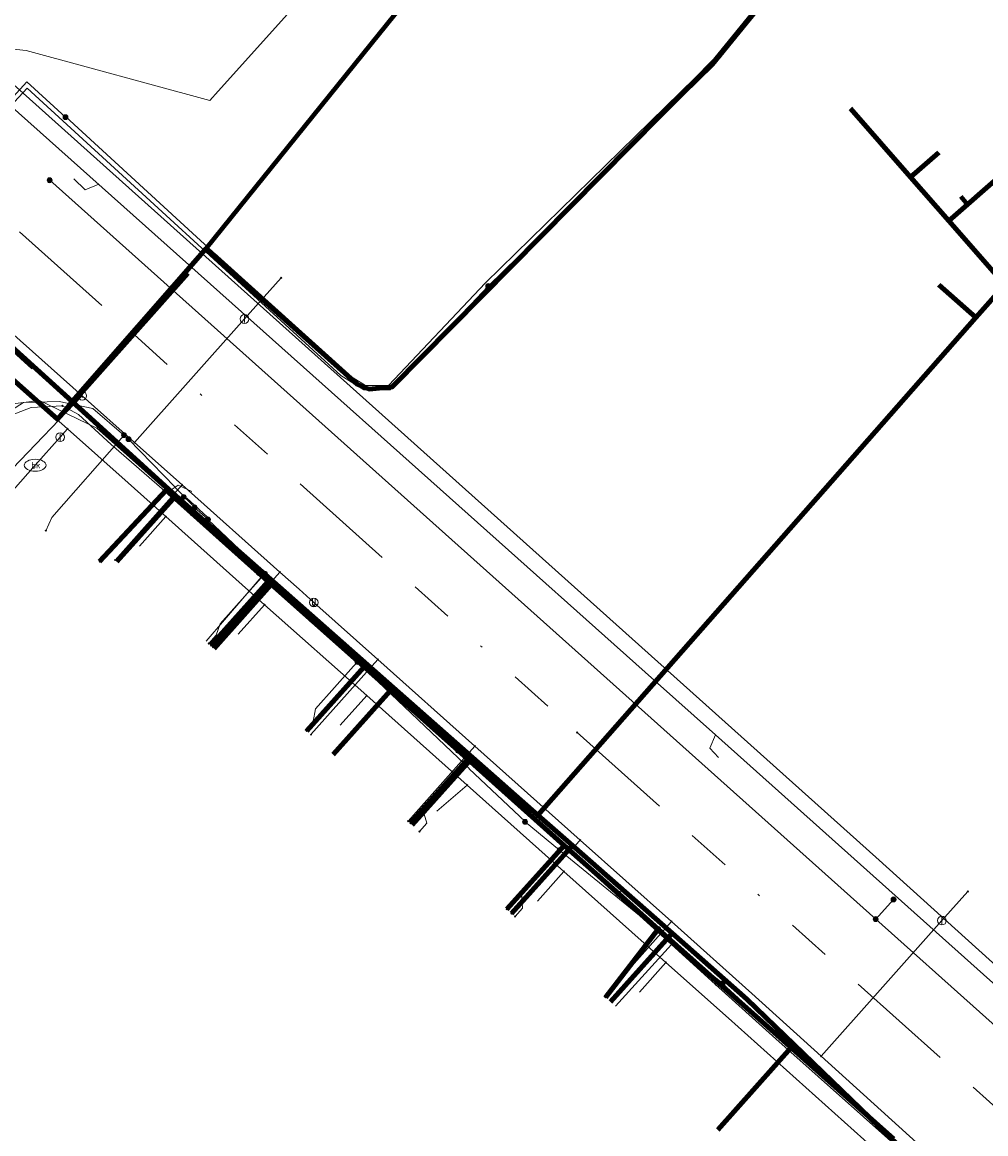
# Model space of a CAD drawing. Header units: metres. Extents: x 98902 to 136161, y 449037 to 499677.
# Tile 169 of 200: x 113249 to 113293, y 483532 to 483582. Entities that reach past the tile are written whole.
import ezdxf
from ezdxf.enums import TextEntityAlignment as Align
from ezdxf.lldxf.tags import DXFTag

# ---------------------------------------------------------------- set-up
doc = ezdxf.new("R2010")
doc.units = ezdxf.units.M
doc.linetypes.add('RI-OVERIG', pattern=[17, 5, -2, 2, -2, 0, -2, 2, -2])
for name, color, linetype, lineweight in [('B-WE-KL-DATA-G', 90, 'KL-DATA-N', 18), ('B-WE-KL-DATA_DUCT-G', 90, 'Continuous', 100), ('B-WE-KL-DATA_HULPSTUK-S', 90, 'Continuous', 25), ('B-WE-KL-DATA_KABELBED-G', 90, 'Continuous', 100), ('B-WE-KL-DATA_MANTELBUIS-G', 90, 'Continuous', 100), ('B-WE-KL-ET_LS-G', 190, 'KL-LS-N', 18), ('B-WE-KL-ET_LS_HULPSTUK-S', 190, 'Continuous', 25), ('B-WE-KL-GAS_HD-G', 30, 'KL-GAS-HD-N', 18), ('B-WE-KL-GAS_LD-G', 50, 'KL-GAS-LD-N', 18), ('B-WE-KL-GAS_LD_HULPSTUK-S', 50, 'Continuous', 25), ('B-WE-KL-WATER-G', 170, 'KL-WATER-N', 18), ('B-WE-KL-WATER-S', 170, 'Continuous', 25), ('B-WE-KL-WATER_HULPSTUK-S', 170, 'Continuous', 25), ('B-WE-RI-VRIJVERVAL-G', 210, 'RI-OVERIG', 18), ('B-WE-RI-VRIJVERVAL_HULPSTUK-S', 210, 'Continuous', 25)]:
    doc.layers.add(name, color=color, linetype=linetype, lineweight=lineweight)
doc.styles.add('NLCS-ISO', font='NLCS-ISO.ttf')
doc.styles.get("Standard").update_dxf_attribs({"font": 'arial.ttf'})
tags = doc.linetypes.add('KL-DATA-N', pattern='A,4,-1,[101,NLCS.SHX,S=0.5,R=0,X=0,Y=0],-1,4,-1,["D",Standard,S=1,R=0,X=-0.25,Y=-0.5],-1.5', length=12.5).pattern_tags.tags
tags[18] = DXFTag(74, 10)
tags = doc.linetypes.add('KL-GAS-HD-N', pattern='A,4,-1,[69,NLCS.SHX,S=0.5,R=0,X=0,Y=0],-1,4,-1,["H",Standard,S=1,R=0,X=0,Y=-0.5],-2', length=13).pattern_tags.tags
tags[18] = DXFTag(74, 10)
tags = doc.linetypes.add('KL-GAS-LD-N', pattern='A,4,-1,[69,NLCS.SHX,S=0.5,R=0,X=0,Y=0],-1,4,-1,["L",Standard,S=1,R=0,X=0.25,Y=-0.5],-2', length=13).pattern_tags.tags
tags[18] = DXFTag(74, 10)
tags = doc.linetypes.add('KL-LS-N', pattern='A,4,-1,[103,NLCS.SHX,S=0.75,R=0,X=0,Y=0],-1,4,-1,["L",Standard,S=1,R=0,X=0,Y=-0.5],-2', length=13).pattern_tags.tags
tags[18] = DXFTag(74, 10)
doc.linetypes.add('KL-WATER-N', pattern='A,7,-0.5,[168,NLCS.SHX,S=0.75,R=0,X=0.75,Y=0],-2', length=9.5)

# ---------------------------------------------------------------- blocks, each defined once
blk = doc.blocks.new('SKL-WTB_HULP_OVERIG-SO')
at = {"color": 0, "linetype": 'ByBlock', "lineweight": 18}
for points in [[(-0.14, 0.14), (0.14, -0.14)], [(0.14, 0.14), (-0.14, -0.14)]]:
    blk.add_lwpolyline(points, dxfattribs=at)
at = {"color": 0, "linetype": 'ByBlock', "lineweight": 18, "style": 'NLCS-ISO', "flags": 1}
for tag, p in [('TYPE', (1.5, 0)), ('OMSCHRIJVING', (1.5, -3)), ('LABEL', (1.5, -1.5))]:
    blk.add_attdef(tag, p, '', height=1, dxfattribs=at)
blk = doc.blocks.new('SKL-WATER_BRANDKRAAN_BRANDPUT-SO')
at = {"color": 0, "linetype": 'ByBlock', "lineweight": 18}
blk.add_ellipse((0, 0), major_axis=(2.5, 0), ratio=0.54, dxfattribs=at)
at = {"color": 0, "linetype": 'ByBlock', "lineweight": 18, "style": 'NLCS-ISO'}
blk.add_text('bk', height=1.5, dxfattribs=at).set_placement((0.16, 0), align=Align.MIDDLE_CENTER)
blk = doc.blocks.new('SKL-WTB_HULP_AFSLUITER-SO')
at = {"color": 0, "linetype": 'ByBlock', "lineweight": 18}
blk.add_lwpolyline([(0, 0.8), (0, -0.8)], dxfattribs=at)
blk.add_circle((0, 0), 1, dxfattribs=at)
at = {"color": 0, "linetype": 'ByBlock', "lineweight": 18, "style": 'NLCS-ISO', "flags": 1}
for tag, p in [('TYPE', (1.5, 0)), ('OMSCHRIJVING', (1.5, -3)), ('LABEL', (1.5, -1.5))]:
    blk.add_attdef(tag, p, '', height=1, dxfattribs=at)
blk = doc.blocks.new('SKL-WTB_HULP_SIFON-SO')
at = {"linetype": 'ByBlock', "lineweight": 18}
h = blk.add_hatch(color=0, dxfattribs=at)
h.dxf.hatch_style = 1
h.paths.add_polyline_path([(0.13, -0.53), (-0.13, -0.53), (-0.13, -0.8), (0.13, -0.8)])
at = {"color": 0, "linetype": 'ByBlock', "lineweight": 18}
blk.add_lwpolyline([(0.33, 0.8), (0.33, -0.53), (-0.33, -0.53), (-0.33, 0.8)], dxfattribs=at)
blk.add_lwpolyline([(0.13, -0.8), (-0.13, -0.8), (-0.13, -0.53), (0.13, -0.53)], close=True, dxfattribs=at)
blk.add_circle((0, 0), 1, dxfattribs=at)
at = {"color": 0, "linetype": 'ByBlock', "lineweight": 18, "style": 'NLCS-ISO', "flags": 1}
for tag, p in [('TYPE', (1.5, 0)), ('OMSCHRIJVING', (1.5, -3)), ('LABEL', (1.5, -1.5))]:
    blk.add_attdef(tag, p, '', height=1, dxfattribs=at)
blk = doc.blocks.new('SKL-WTB_HULP_T STUK-SO')
at = {"color": 0, "linetype": 'ByBlock', "lineweight": 18}
blk.add_circle((0, 0), 1, dxfattribs=at)
at = {"color": 0, "linetype": 'ByBlock', "lineweight": -2, "style": 'NLCS-ISO'}
blk.add_text('T', height=1, dxfattribs=at).set_placement((0, 0), align=Align.MIDDLE_CENTER)
at = {"color": 0, "linetype": 'ByBlock', "lineweight": 18, "style": 'NLCS-ISO', "flags": 1}
for tag, p in [('TYPE', (1.5, 0)), ('OMSCHRIJVING', (1.5, -3)), ('LABEL', (1.5, -1.5))]:
    blk.add_attdef(tag, p, '', height=1, dxfattribs=at)
blk = doc.blocks.new('SKL-WTB_HULP_MOF-SO')
at = {"linetype": 'ByBlock', "lineweight": 18}
h = blk.add_hatch(color=0, dxfattribs=at)
h.dxf.hatch_style = 1
h.paths.add_polyline_path([(-0.5625, 0, 1), (0.5625, 0, 1)])
at = {"color": 0, "linetype": 'ByBlock', "lineweight": 18}
blk.add_circle((0, 0), 0.5625, dxfattribs=at)
at = {"color": 0, "linetype": 'ByBlock', "lineweight": 18, "style": 'NLCS-ISO', "flags": 1}
for tag, p in [('TYPE', (1.5, 0)), ('OMSCHRIJVING', (1.5, -3)), ('LABEL', (1.5, -1.5))]:
    blk.add_attdef(tag, p, '', height=1, dxfattribs=at)
blk = doc.blocks.new('SRI-HULP_OVERIG-SO')
at = {"color": 0, "linetype": 'ByBlock', "lineweight": 18}
for points in [[(-0.14, 0.14), (0.14, -0.14)], [(0.14, 0.14), (-0.14, -0.14)]]:
    blk.add_lwpolyline(points, dxfattribs=at)
at = {"color": 0, "linetype": 'ByBlock', "lineweight": 18, "style": 'NLCS-ISO', "flags": 1}
for tag, p in [('TYPE', (1.5, 0)), ('OMSCHRIJVING', (1.5, -3)), ('LABEL', (1.5, -1.5))]:
    blk.add_attdef(tag, p, '', height=1, dxfattribs=at)

msp = doc.modelspace()

# ---------------------------------------------------------------- linework, layer by layer
at = {"layer": 'B-WE-KL-DATA-G', "flags": 128}
for points in [[(113239.245, 483575.7), (113239.377, 483575.848), (113243.414, 483572.191), (113251.678, 483564.703), (113257.751, 483571.637), (113278.304, 483597.108), (113273.383, 483601.079), (113270.557, 483603.359), (113269.624, 483603.973), (113268.964, 483603.944), (113267.23, 483603.868), (113267.255, 483603.302), (113267.795, 483603.33)], [(113267.795, 483603.33), (113267.255, 483603.302), (113267.23, 483603.868), (113268.964, 483603.944), (113269.624, 483603.973), (113270.557, 483603.359), (113273.383, 483601.079), (113278.304, 483597.108), (113257.751, 483571.637), (113251.678, 483564.703), (113256.382, 483560.433), (113260.819, 483556.525), (113266.246, 483551.745), (113269.849, 483548.57), (113272.817, 483545.955), (113292.689, 483568.512), (113294, 483570), (113297.462, 483567.692), (113300, 483566), (113302.4, 483564.8), (113300, 483560), (113301, 483558)], [(113267.795, 483603.33), (113267.255, 483603.302), (113267.23, 483603.868), (113268.964, 483603.944), (113269.624, 483603.973), (113270.557, 483603.359), (113273.383, 483601.079), (113278.304, 483597.108), (113257.751, 483571.637), (113251.678, 483564.703), (113256.382, 483560.433), (113260.819, 483556.525), (113266.246, 483551.745), (113269.849, 483548.57), (113272.817, 483545.955), (113292.689, 483568.512), (113294, 483570), (113297.462, 483567.692), (113300, 483566), (113302.4, 483564.8), (113300, 483560)], [(113267.795, 483603.33), (113267.255, 483603.302), (113267.23, 483603.868), (113268.964, 483603.944), (113269.624, 483603.973), (113270.557, 483603.359), (113273.383, 483601.079), (113278.304, 483597.108), (113257.751, 483571.637), (113251.678, 483564.703), (113256.382, 483560.433), (113260.819, 483556.525), (113266.246, 483551.745), (113269.849, 483548.57), (113272.817, 483545.955), (113292.689, 483568.512), (113294, 483570), (113297.462, 483567.692), (113300, 483566), (113302.4, 483564.8), (113300, 483560), (113301, 483558), (113306, 483557)], [(113267.795, 483603.33), (113267.255, 483603.302), (113267.23, 483603.868), (113268.964, 483603.944), (113269.624, 483603.973), (113270.557, 483603.359), (113273.383, 483601.079), (113278.304, 483597.108), (113257.751, 483571.637), (113251.678, 483564.703), (113256.382, 483560.433), (113260.819, 483556.525), (113266.246, 483551.745), (113269.849, 483548.57), (113272.817, 483545.955), (113292.689, 483568.512), (113294, 483570), (113297.462, 483567.692), (113300, 483566), (113302.4, 483564.8), (113300, 483560), (113301, 483558), (113306, 483557), (113308.382, 483553.029), (113308.647, 483552.588), (113309, 483552)], [(113267.795, 483603.33), (113267.255, 483603.302), (113267.23, 483603.868), (113268.964, 483603.944), (113269.624, 483603.973), (113270.557, 483603.359), (113273.383, 483601.079), (113278.304, 483597.108), (113257.751, 483571.637), (113251.678, 483564.703), (113256.382, 483560.433), (113260.819, 483556.525), (113266.246, 483551.745), (113269.849, 483548.57), (113272.817, 483545.955), (113292.689, 483568.512), (113291, 483570)], [(113267.795, 483603.33), (113267.255, 483603.302), (113267.23, 483603.868), (113268.964, 483603.944), (113269.624, 483603.973), (113270.557, 483603.359), (113273.383, 483601.079), (113278.304, 483597.108), (113257.751, 483571.637), (113251.678, 483564.703), (113256.382, 483560.433), (113260.819, 483556.525), (113266.246, 483551.745), (113269.849, 483548.57), (113272.817, 483545.955), (113292.689, 483568.512), (113294, 483570), (113291.46, 483572.903), (113292.31, 483573.646), (113292, 483574)], [(113267.795, 483603.33), (113267.255, 483603.302), (113267.23, 483603.868), (113268.964, 483603.944), (113269.624, 483603.973), (113270.557, 483603.359), (113273.383, 483601.079), (113278.304, 483597.108), (113257.751, 483571.637), (113251.678, 483564.703), (113256.382, 483560.433), (113260.819, 483556.525), (113266.246, 483551.745), (113269.849, 483548.57), (113272.817, 483545.955), (113292.689, 483568.512), (113294, 483570), (113297.462, 483567.692), (113300, 483566), (113302.4, 483564.8), (113304, 483564)], [(113267.795, 483603.33), (113267.255, 483603.302), (113267.23, 483603.868), (113268.964, 483603.944), (113269.624, 483603.973), (113270.557, 483603.359), (113273.383, 483601.079), (113278.304, 483597.108), (113257.751, 483571.637), (113251.678, 483564.703), (113256.382, 483560.433), (113260.819, 483556.525), (113266.246, 483551.745), (113269.849, 483548.57), (113272.817, 483545.955), (113292.689, 483568.512), (113294, 483570), (113297.462, 483567.692), (113300, 483566), (113302.4, 483564.8), (113300, 483560), (113301, 483558), (113306, 483557), (113308.382, 483553.029), (113308.647, 483552.588), (113311, 483554), (113313, 483557)], [(113267.795, 483603.33), (113267.255, 483603.302), (113267.23, 483603.868), (113268.964, 483603.944), (113269.624, 483603.973), (113270.557, 483603.359), (113273.383, 483601.079), (113278.304, 483597.108), (113257.751, 483571.637), (113251.678, 483564.703), (113256.382, 483560.433), (113260.819, 483556.525), (113266.246, 483551.745), (113269.849, 483548.57), (113272.817, 483545.955), (113292.689, 483568.512), (113294, 483570), (113297.462, 483567.692), (113295, 483564)], [(113267.795, 483603.33), (113267.255, 483603.302), (113267.23, 483603.868), (113268.964, 483603.944), (113269.624, 483603.973), (113270.557, 483603.359), (113273.383, 483601.079), (113278.304, 483597.108), (113257.751, 483571.637), (113251.678, 483564.703), (113256.382, 483560.433), (113260.819, 483556.525), (113266.246, 483551.745), (113269.849, 483548.57), (113272.817, 483545.955), (113292.689, 483568.512), (113294, 483570), (113297.462, 483567.692), (113300, 483566), (113302.4, 483564.8), (113300, 483560), (113297, 483561)], [(113267.795, 483603.33), (113267.255, 483603.302), (113267.23, 483603.868), (113268.964, 483603.944), (113269.624, 483603.973), (113270.557, 483603.359), (113273.383, 483601.079), (113278.304, 483597.108), (113257.751, 483571.637), (113251.678, 483564.703), (113256.382, 483560.433), (113260.819, 483556.525), (113266.246, 483551.745), (113269.849, 483548.57), (113272.817, 483545.955), (113292.689, 483568.512), (113294, 483570), (113297.462, 483567.692), (113300, 483566), (113302.4, 483564.8), (113300, 483560), (113301, 483558), (113306, 483557), (113308.382, 483553.029), (113305, 483551)], [(113267.795, 483603.33), (113267.255, 483603.302), (113267.23, 483603.868), (113268.964, 483603.944), (113269.624, 483603.973), (113270.557, 483603.359), (113273.383, 483601.079), (113278.304, 483597.108), (113257.751, 483571.637), (113251.678, 483564.703), (113256.382, 483560.433), (113260.819, 483556.525), (113266.246, 483551.745), (113269.849, 483548.57), (113272.817, 483545.955), (113292.689, 483568.512), (113294, 483570), (113297.462, 483567.692), (113300, 483566)], [(113267.795, 483603.33), (113267.255, 483603.302), (113267.23, 483603.868), (113268.964, 483603.944), (113269.624, 483603.973), (113270.557, 483603.359), (113273.383, 483601.079), (113278.304, 483597.108), (113257.751, 483571.637), (113251.678, 483564.703), (113256.382, 483560.433), (113260.819, 483556.525), (113266.246, 483551.745), (113269.849, 483548.57), (113272.817, 483545.955), (113292.689, 483568.512), (113294, 483570), (113297.462, 483567.692), (113300, 483566), (113302.4, 483564.8), (113300, 483560), (113301, 483558), (113306, 483557), (113308.382, 483553.029), (113308.647, 483552.588), (113311, 483554)], [(113267.795, 483603.33), (113267.255, 483603.302), (113267.23, 483603.868), (113268.964, 483603.944), (113269.624, 483603.973), (113270.557, 483603.359), (113273.383, 483601.079), (113278.304, 483597.108), (113257.751, 483571.637), (113251.678, 483564.703), (113256.382, 483560.433), (113260.819, 483556.525), (113266.246, 483551.745), (113269.849, 483548.57), (113272.817, 483545.955), (113292.689, 483568.512), (113294, 483570), (113291.46, 483572.903), (113292.31, 483573.646), (113294.646, 483575.69), (113297, 483573)], [(113267.795, 483603.33), (113267.255, 483603.302), (113267.23, 483603.868), (113268.964, 483603.944), (113269.624, 483603.973), (113270.557, 483603.359), (113273.383, 483601.079), (113278.304, 483597.108), (113257.751, 483571.637), (113251.678, 483564.703), (113256.382, 483560.433), (113260.819, 483556.525), (113266.246, 483551.745), (113269.849, 483548.57), (113272.817, 483545.955), (113292.689, 483568.512), (113294, 483570), (113291.46, 483572.903), (113289.726, 483574.885), (113287, 483578)], [(113267.795, 483603.33), (113267.255, 483603.302), (113267.23, 483603.868), (113268.964, 483603.944), (113269.624, 483603.973), (113270.557, 483603.359), (113273.383, 483601.079), (113278.304, 483597.108), (113257.751, 483571.637), (113251.678, 483564.703), (113256.382, 483560.433), (113260.819, 483556.525), (113266.246, 483551.745), (113269.849, 483548.57), (113272.817, 483545.955), (113274.387, 483544.572), (113278.903, 483540.595), (113282.294, 483537.607), (113284.421, 483535.556), (113297.79, 483522.662), (113299.278, 483521.603), (113301.409, 483520.086), (113304.896, 483517.277), (113310.705, 483523.21), (113315.994, 483528.612), (113335.302, 483548.333), (113329, 483554)], [(113267.795, 483603.33), (113267.255, 483603.302), (113267.23, 483603.868), (113268.964, 483603.944), (113269.624, 483603.973), (113270.557, 483603.359), (113273.383, 483601.079), (113278.304, 483597.108), (113257.751, 483571.637), (113251.678, 483564.703), (113256.382, 483560.433), (113260.819, 483556.525), (113266.246, 483551.745), (113269.849, 483548.57), (113272.817, 483545.955), (113274.387, 483544.572), (113278.903, 483540.595), (113282.294, 483537.607), (113284.421, 483535.556), (113297.79, 483522.662), (113299.278, 483521.603), (113301.409, 483520.086), (113304.896, 483517.277), (113310.705, 483523.21), (113315.994, 483528.612), (113335.302, 483548.333), (113329, 483554), (113324, 483554)], [(113357.407, 483528.455), (113355.273, 483530.374), (113351.218, 483534.02), (113335.302, 483548.333), (113315.994, 483528.612), (113310.705, 483523.21), (113304.896, 483517.277), (113301.409, 483520.086), (113299.278, 483521.603), (113297.79, 483522.662), (113284.421, 483535.556), (113282.294, 483537.607), (113278.903, 483540.595), (113274.387, 483544.572), (113272.817, 483545.955), (113269.849, 483548.57), (113266.246, 483551.745), (113260.819, 483556.525), (113256.382, 483560.433), (113251.678, 483564.703), (113257.751, 483571.637), (113278.304, 483597.108), (113273.383, 483601.079), (113268.27, 483594.628), (113257.908, 483602.842)], [(113239.245, 483575.7), (113239.377, 483575.848), (113243.414, 483572.191), (113251.678, 483564.703), (113256.382, 483560.433), (113253.716, 483557.446)], [(113239.245, 483575.7), (113239.377, 483575.848), (113243.414, 483572.191), (113251.678, 483564.703), (113256.382, 483560.433), (113260.819, 483556.525), (113258.13, 483553.513)], [(113239.245, 483575.7), (113239.377, 483575.848), (113243.414, 483572.191), (113251.678, 483564.703), (113256.382, 483560.433), (113260.819, 483556.525), (113266.246, 483551.745), (113263.527, 483548.698)], [(113239.245, 483575.7), (113239.377, 483575.848), (113243.414, 483572.191), (113251.678, 483564.703), (113256.382, 483560.433), (113260.819, 483556.525), (113266.246, 483551.745), (113269.849, 483548.57), (113267.103, 483545.518)], [(113239.245, 483575.7), (113239.377, 483575.848), (113243.414, 483572.191), (113251.678, 483564.703), (113256.382, 483560.433), (113260.819, 483556.525), (113266.246, 483551.745), (113269.849, 483548.57), (113272.817, 483545.955), (113274.387, 483544.572), (113271.618, 483541.495)], [(113239.245, 483575.7), (113239.377, 483575.848), (113243.414, 483572.191), (113251.678, 483564.703), (113256.382, 483560.433), (113260.819, 483556.525), (113266.246, 483551.745), (113269.849, 483548.57), (113272.817, 483545.955), (113274.387, 483544.572), (113278.903, 483540.595), (113276.111, 483537.492)], [(113239.245, 483575.7), (113239.377, 483575.848), (113243.414, 483572.191), (113251.678, 483564.703), (113256.382, 483560.433), (113260.819, 483556.525), (113266.246, 483551.745), (113269.849, 483548.57), (113272.817, 483545.955), (113274.387, 483544.572), (113278.903, 483540.595), (113282.294, 483537.607), (113284.421, 483535.556), (113280.971, 483531.689)], [(113020.495, 483574.058), (113023.083, 483572.491), (113039.202, 483562.734), (113045.091, 483559.169), (113054.615, 483553.405), (113055.01, 483553.148), (113070.018, 483543.394), (113077.984, 483538.825), (113089.595, 483531.338), (113092.654, 483529.164), (113094.258, 483527.907), (113094.78, 483527.218), (113096.462, 483524.994), (113097.153, 483523.313), (113097.398, 483522.191), (113112.432, 483512.894), (113112.818, 483512.852), (113113.352, 483512.919), (113114.12, 483513.319), (113117.489, 483518.93), (113119.629, 483522.32), (113126.397, 483515.679), (113131.669, 483511.573), (113132.376, 483510.945), (113135.74, 483507.956), (113145.08, 483499.615), (113148.286, 483496.751), (113163.067, 483483.73), (113165.323, 483486.208), (113171.499, 483492.992), (113173.518, 483495.21), (113183.246, 483505.946), (113188.982, 483512.288), (113192.11, 483515.747), (113196.678, 483520.799), (113201.047, 483525.634), (113201.441, 483526.075), (113207.336, 483532.666), (113212.894, 483538.88), (113216.151, 483542.521), (113225.099, 483552.505), (113242.631, 483571.349), (113243.414, 483572.191), (113251.678, 483564.703), (113256.382, 483560.433), (113260.819, 483556.525), (113266.246, 483551.745), (113269.849, 483548.57), (113272.817, 483545.955), (113274.387, 483544.572), (113278.903, 483540.595), (113282.294, 483537.607), (113284.421, 483535.556), (113297.79, 483522.662), (113299.278, 483521.603), (113293.106, 483514.683), (113293.093, 483514.669), (113289.66, 483510.836), (113289.882, 483510.638), (113289.993, 483510.539), (113290.104, 483510.439)], [(113302.025, 483425.954), (113301.819, 483426.138), (113303, 483427.462), (113312.572, 483438.202), (113318.048, 483444.345), (113324.541, 483451.63), (113329.891, 483457.633), (113343.869, 483473.315), (113348.115, 483478.079), (113332.871, 483492.337), (113327.318, 483497.409), (113322.847, 483501.429), (113318.573, 483505.273), (113314.892, 483508.583), (113309.563, 483513.375), (113309.522, 483513.412), (113308.051, 483514.734), (113304.896, 483517.277), (113301.409, 483520.086), (113299.278, 483521.603), (113297.79, 483522.662), (113284.421, 483535.556), (113282.294, 483537.607), (113278.903, 483540.595), (113274.387, 483544.572), (113272.817, 483545.955), (113269.849, 483548.57), (113266.246, 483551.745), (113260.819, 483556.525), (113256.382, 483560.433), (113251.678, 483564.703), (113243.414, 483572.191), (113242.631, 483571.349), (113225.099, 483552.505), (113216.151, 483542.521), (113212.894, 483538.88), (113207.336, 483532.666), (113201.441, 483526.075), (113201.047, 483525.634), (113196.678, 483520.799), (113192.11, 483515.747), (113188.982, 483512.288), (113183.246, 483505.946), (113173.518, 483495.21), (113171.499, 483492.992), (113165.323, 483486.208), (113183.685, 483469.279), (113211.018, 483444.714), (113220.892, 483435.995), (113257.706, 483403.094), (113260.394, 483406.148)], [(113241.151, 483569.778), (113242.033, 483568.98), (113246.925, 483564.908), (113248.21, 483563.818), (113249.822, 483564.434), (113251.243, 483564.515)], [(113222.084, 483451.693), (113231.834, 483462.627), (113233.026, 483464.069), (113233.417, 483464.47), (113238.737, 483470.378), (113244.312, 483476.541), (113244.74, 483477.075), (113245.762, 483478.221), (113248.694, 483481.495), (113255.418, 483489.033), (113256.192, 483489.838), (113257.84, 483491.548), (113262.78, 483497.208), (113268.131, 483503.323), (113268.914, 483504.078), (113269.886, 483505.037), (113274.037, 483509.849), (113276.201, 483512.078), (113279.605, 483515.717), (113284.378, 483521.18), (113289.581, 483526.857), (113290.412, 483529.429), (113289.508, 483530.566), (113283.602, 483535.809), (113280.879, 483538.274), (113278.87, 483540.093), (113278.403, 483540.515), (113274.223, 483544.3), (113271.777, 483546.476), (113269.598, 483548.415), (113264.755, 483552.725), (113262.497, 483554.747), (113260.265, 483556.739), (113257.093, 483559.547), (113256.198, 483560.372), (113255.867, 483560.66), (113253.451, 483562.764), (113251.971, 483564.117), (113251.243, 483564.515)], [(113255.867, 483560.66), (113256.198, 483560.372)], [(113253.685, 483557.474), (113256.198, 483560.372)], [(113256.198, 483560.372), (113257.093, 483559.547)], [(113257.093, 483559.547), (113260.265, 483556.739)], [(113257.757, 483553.845), (113260.265, 483556.739)], [(113260.265, 483556.739), (113262.497, 483554.747)], [(113262.497, 483554.747), (113264.755, 483552.725)], [(113264.755, 483552.725), (113269.598, 483548.415)], [(113267.055, 483545.561), (113269.598, 483548.415)], [(113269.598, 483548.415), (113271.777, 483546.476)], [(113271.777, 483546.476), (113274.223, 483544.3)], [(113271.677, 483541.442), (113274.223, 483544.3)], [(113274.223, 483544.3), (113278.403, 483540.515), (113278.87, 483540.093)], [(113276.335, 483537.293), (113278.87, 483540.093)], [(113278.87, 483540.093), (113280.879, 483538.274)], [(113280.879, 483538.274), (113283.602, 483535.809)], [(113269.886, 483505.037), (113274.037, 483509.849), (113276.201, 483512.078), (113279.605, 483515.717), (113284.378, 483521.18), (113289.581, 483526.857), (113290.412, 483529.429), (113289.508, 483530.566), (113283.602, 483535.809)]]:
    msp.add_lwpolyline(points, dxfattribs=at)
at = {"layer": 'B-WE-KL-DATA_DUCT-G', "flags": 128}
msp.add_lwpolyline([(113268.674, 483605.807), (113272.179, 483606.108), (113280.191, 483599.248), (113286.222, 483594.242), (113289.668, 483591.092), (113281.048, 483580.387), (113266.208, 483565.371), (113265.157, 483565.274), (113264.629, 483565.484), (113257.751, 483571.637), (113251.012, 483563.9), (113242.871, 483571.129), (113237.898, 483575.688)], dxfattribs=at)
at = {"layer": 'B-WE-KL-DATA_KABELBED-G', "flags": 128}
for points in [[(113268.866, 483605.824), (113272.179, 483606.108), (113280.191, 483599.248), (113286.222, 483594.242), (113289.668, 483591.092), (113281.048, 483580.387), (113266.208, 483565.371), (113265.157, 483565.274), (113264.629, 483565.484), (113257.751, 483571.637)], [(113257.751, 483571.637), (113278.304, 483597.108), (113273.383, 483601.079)], [(113289.726, 483574.885), (113287, 483578)], [(113289.726, 483574.885), (113291, 483576)], [(113292.31, 483573.646), (113294.646, 483575.69)], [(113291.46, 483572.903), (113289.726, 483574.885)], [(113291.46, 483572.903), (113292.31, 483573.646)], [(113292.31, 483573.646), (113292, 483574)], [(113294, 483570), (113291.46, 483572.903)], [(113243.414, 483572.191), (113251.678, 483564.703)], [(113251.678, 483564.703), (113257.751, 483571.637)], [(113251.678, 483564.703), (113251.012, 483563.9), (113242.631, 483571.349)], [(113292.689, 483568.512), (113291, 483570)], [(113292.689, 483568.512), (113294, 483570)], [(113272.817, 483545.955), (113292.689, 483568.512)], [(113251.678, 483564.703), (113256.382, 483560.433)], [(113260.143, 483556.941), (113258.411, 483558.484), (113255.943, 483560.681), (113252.929, 483557.452)], [(113253.716, 483557.446), (113256.382, 483560.433)], [(113288.943, 483531.278), (113278.272, 483540.786), (113276.48, 483542.383), (113274.01, 483544.584), (113269.628, 483548.489), (113269.19, 483548.88), (113264.928, 483552.677), (113260.581, 483556.551), (113260.143, 483556.941), (113258.411, 483558.484), (113255.943, 483560.681)], [(113256.382, 483560.433), (113260.819, 483556.525)], [(113260.143, 483556.941), (113260.581, 483556.551), (113257.981, 483553.647)], [(113258.13, 483553.513), (113260.819, 483556.525)], [(113260.819, 483556.525), (113266.246, 483551.745)], [(113269.19, 483548.88), (113264.928, 483552.677), (113262.324, 483549.776)], [(113263.527, 483548.698), (113266.246, 483551.745)], [(113266.246, 483551.745), (113269.849, 483548.57)], [(113269.19, 483548.88), (113269.628, 483548.489), (113267.028, 483545.585)], [(113267.103, 483545.518), (113269.849, 483548.57)], [(113269.849, 483548.57), (113272.817, 483545.955)], [(113272.817, 483545.955), (113274.387, 483544.572)], [(113276.48, 483542.383), (113274.01, 483544.584), (113271.407, 483541.683)], [(113271.618, 483541.495), (113274.387, 483544.572)], [(113274.387, 483544.572), (113278.903, 483540.595)], [(113278.272, 483540.786), (113275.887, 483537.692)], [(113276.111, 483537.492), (113278.903, 483540.595)], [(113278.903, 483540.595), (113282.294, 483537.607), (113284.421, 483535.556)], [(113280.971, 483531.689), (113284.421, 483535.556)], [(113284.421, 483535.556), (113297.79, 483522.662), (113299.278, 483521.603)]]:
    msp.add_lwpolyline(points, dxfattribs=at)
at = {"layer": 'B-WE-KL-DATA_MANTELBUIS-G', "flags": 128}
for points in [[(113241.667, 483573.748), (113249.91, 483566.257)], [(113258.085, 483571.368), (113264.629, 483565.484)], [(113251.674, 483564.624), (113256.93, 483570.522)]]:
    msp.add_lwpolyline(points, dxfattribs=at)
at = {"layer": 'B-WE-KL-ET_LS-G', "flags": 128}
for points in [[(113304.044, 483363.317), (113302.9, 483362.045), (113269.988, 483391.556), (113269.923, 483391.744), (113269.969, 483391.909), (113270.835, 483392.875), (113270.89, 483393.065), (113270.815, 483393.228), (113270.766, 483393.272), (113263.975, 483399.36), (113264.061, 483399.882), (113264.309, 483400.54), (113264.625, 483401.112), (113270.086, 483407.204), (113283.577, 483422.255), (113302.804, 483443.706), (113319.196, 483461.993), (113335.366, 483480.034), (113337.959, 483482.926), (113338.621, 483485.642), (113337.836, 483487.714), (113342.784, 483493.234), (113342.861, 483493.443), (113342.761, 483493.657), (113306.054, 483526.565), (113305.93, 483527.2), (113297.456, 483534.772), (113280.865, 483549.597), (113278.11, 483552.059), (113260.347, 483567.9), (113252.062, 483575.285), (113237.986, 483587.854), (113207.97, 483614.655), (113206.489, 483615.968), (113187.879, 483632.467)], [(113304.122, 483363.252), (113302.908, 483361.904), (113282.972, 483379.781), (113269.915, 483391.487), (113269.823, 483391.744), (113269.889, 483391.97), (113270.758, 483392.939), (113270.79, 483393.056), (113270.745, 483393.156), (113263.867, 483399.322), (113262.776, 483399.096), (113261.969, 483399.046), (113261.308, 483399.121), (113255.891, 483403.954), (113236.203, 483421.52), (113221.564, 483434.581), (113221.464, 483434.787), (113221.349, 483436.722), (113221.252, 483436.925), (113214.403, 483443.193), (113215.891, 483443.496), (113222.018, 483450.364), (113237.275, 483467.467), (113254.47, 483486.743), (113270.85, 483505.104), (113287.142, 483523.367), (113290.349, 483526.962), (113290.451, 483528.686), (113289.89, 483530.447), (113256.043, 483560.617), (113254.826, 483561.702), (113252.809, 483563.5), (113250.195, 483564.748), (113247.404, 483564.405), (113242.09, 483569.141), (113242.288, 483572.068), (113241.073, 483574.784), (113240.472, 483575.321), (113231.762, 483582.993), (113221.831, 483591.888), (113216.255, 483596.845), (113204.286, 483607.485)], [(113287.4, 483592.78), (113289.55, 483591), (113280.64, 483580.07), (113270.43, 483570.09), (113266.03, 483565.44), (113264.99, 483565.44), (113264, 483566.05), (113251.39, 483577.61), (113251.38, 483577.6)], [(113270.56, 483569.94), (113280.79, 483579.94), (113282.327, 483581.82), (113289.7, 483590.84), (113298.46, 483583.29), (113299.52, 483582.14), (113300.031, 483580.927), (113300.432, 483579.976), (113300.89, 483578.89), (113301.028, 483578.566), (113301.288, 483577.955), (113302.12, 483576), (113302.416, 483575.303), (113302.582, 483574.913), (113303.039, 483573.834), (113303.83, 483571.97), (113305.019, 483569.978), (113305.025, 483569.968), (113305.25, 483569.59), (113306.202, 483568.408), (113306.86, 483567.59), (113307.262, 483567.175), (113307.271, 483567.165), (113307.334, 483567.1), (113308.818, 483565.567), (113308.96, 483565.42), (113310.74, 483564.1), (113312.791, 483562.74), (113313.65, 483562.17), (113314.28, 483561.832), (113314.285, 483561.829), (113315.002, 483561.443), (113315.299, 483561.284), (113315.64, 483561.1), (113316.502, 483560.755), (113317.14, 483560.5), (113318.63, 483559.94), (113318.72, 483559.91), (113318.72, 483559.9)], [(113251.38, 483577.6), (113249.63, 483579.2), (113248.53, 483578.01), (113243.67, 483572.7), (113236.01, 483564.35), (113225.34, 483552.73), (113216.54, 483543.13), (113212.29, 483538.5), (113209.53, 483535.49), (113204.37, 483529.69), (113200.34, 483525.18), (113192.47, 483516.34), (113188.35, 483511.72), (113180.53, 483502.95), (113176.34, 483498.25), (113168.24, 483489.17), (113167.94, 483488.83), (113165.53, 483486.15), (113163.15, 483483.49), (113161.9, 483483.61), (113157.7, 483487.4), (113143.64, 483500.15), (113145.312, 483502.45)], [(113270.56, 483569.94), (113266.11, 483565.23), (113264.92, 483565.23), (113263.87, 483565.88), (113249.64, 483578.92), (113248.68, 483577.87), (113243.82, 483572.57), (113236.19, 483564.25), (113225.46, 483552.55), (113216.68, 483542.99), (113212.43, 483538.36), (113204.54, 483529.59), (113200.46, 483525.01), (113192.61, 483516.21), (113188.48, 483511.56), (113180.67, 483502.82), (113176.5, 483498.13), (113168.39, 483489.04), (113168.08, 483488.7), (113165.66, 483485.99), (113163.23, 483483.28), (113161.82, 483483.42), (113143.36, 483500.14), (113145.521, 483502.265)], [(113288.14, 483541.24), (113250.67, 483574.74), (113250.66, 483574.74)], [(113251.756, 483574.804), (113252.276, 483574.312), (113252.888, 483574.559)], [(113238.06, 483566.82), (113239.53, 483566.68), (113241.32, 483568.5), (113241.85, 483568.03), (113247.06, 483563.38), (113247.51, 483562.98), (113248.55, 483564.08), (113249.48, 483564.66), (113251.1, 483564.71), (113252.62, 483564.39), (113254.033, 483563.186), (113254.24, 483563.01), (113254.24, 483563)], [(113254.033, 483563.186), (113253.926, 483563.05), (113250.759, 483559.456), (113250.488, 483558.85)], [(113254.24, 483563), (113256.36, 483560.82), (113256.36, 483560.81), (113257.24, 483559.91), (113257.24, 483559.9)], [(113257.109, 483560.628), (113256.49, 483560.916), (113256.043, 483560.617)], [(113257.84, 483559.36), (113257.81, 483559.48), (113256.89, 483560.33), (113256.75, 483560.38), (113256.74, 483560.38)], [(113257.24, 483559.9), (113257.84, 483559.37), (113257.84, 483559.36), (113260.43, 483556.902), (113260.79, 483556.56), (113260.79, 483556.55), (113264.63, 483552.899), (113265.25, 483552.31), (113265.25, 483552.3), (113269.494, 483548.266), (113269.7, 483548.07), (113269.7, 483548.06), (113272.23, 483545.66), (113272.23, 483545.65), (113273.8, 483544.369), (113274.3, 483543.96), (113274.3, 483543.95), (113279.07, 483540.06), (113279.07, 483540.05), (113281.19, 483538.33), (113281.19, 483538.32)], [(113260.43, 483556.902), (113260.253, 483556.716), (113258.399, 483554.625), (113258.215, 483554.119), (113257.876, 483553.739)], [(113264.63, 483552.899), (113264.453, 483552.714), (113262.728, 483550.766), (113262.619, 483550.193), (113262.281, 483549.814)], [(113281.007, 483548.573), (113280.612, 483548.984), (113280.865, 483549.597)], [(113269.494, 483548.266), (113269.317, 483548.079), (113267.604, 483546.144), (113267.777, 483545.587), (113267.445, 483545.214)], [(113273.8, 483544.369), (113273.637, 483544.171), (113272.067, 483542.434), (113272.108, 483541.729), (113271.775, 483541.355)], [(113288.14, 483541.24), (113288.95, 483542.13)], [(113297.56, 483532.84), (113288.15, 483541.24), (113288.14, 483541.24)], [(113281.19, 483538.32), (113283.72, 483536.01), (113283.72, 483536), (113290.38, 483529.91), (113290.82, 483528.45), (113290.78, 483526.99), (113289.62, 483525.59), (113289.14, 483525.01), (113289.14, 483525), (113289.74, 483524.47), (113294.96, 483519.81), (113295.63, 483519.21), (113296.12, 483519.29), (113296.63, 483519.74), (113297.05, 483520.04), (113297.5, 483520.51), (113297.52, 483520.52), (113297.52, 483520.51)]]:
    msp.add_lwpolyline(points, dxfattribs=at)
at = {"layer": 'B-WE-KL-GAS_HD-G', "flags": 128}
msp.add_lwpolyline([(113414.979, 483486.442), (113387.333, 483455.058), (113357.108, 483481.369), (113309.335, 483524.925), (113288.143, 483544.047), (113239.84, 483587.302), (113212.509, 483611.791), (113196.454, 483625.875), (113195.964, 483626.305), (113186.449, 483634.128), (113186.44, 483634.135), (113185.831, 483634.635), (113185.799, 483634.662), (113177.729, 483641.296), (113177.38, 483641.583)], dxfattribs=at)
at = {"layer": 'B-WE-KL-GAS_LD-G', "flags": 128}
for points in [[(113222.841, 483591.089), (113223.214, 483590.757), (113224.707, 483589.425), (113226.147, 483588.141), (113230.308, 483584.431), (113252.14, 483564.965)], [(113259.502, 483568.449), (113261.165, 483570.315)], [(113254.513, 483562.849), (113259.502, 483568.449)], [(113252.14, 483564.965), (113248.976, 483561.672), (113233.961, 483545.107)], [(113252.14, 483564.965), (113254.513, 483562.849), (113256.667, 483560.928), (113261.109, 483556.967), (113261.976, 483556.194), (113262.649, 483555.594)], [(113256.667, 483560.928), (113253.632, 483557.521)], [(113261.109, 483556.967), (113258.075, 483553.562)], [(113262.649, 483555.594), (113265.549, 483553.008), (113269.952, 483549.082), (113274.73, 483544.822), (113278.872, 483541.128), (113282.526, 483537.87), (113285.67, 483535.022), (113300.239, 483521.824)], [(113265.549, 483553.008), (113262.517, 483549.604)], [(113269.952, 483549.082), (113266.923, 483545.679)], [(113274.73, 483544.822), (113271.618, 483541.495)], [(113291.144, 483541.173), (113292.318, 483542.492)], [(113278.872, 483541.128), (113275.844, 483537.73)], [(113285.67, 483535.022), (113291.144, 483541.173)]]:
    msp.add_lwpolyline(points, dxfattribs=at)
at = {"layer": 'B-WE-KL-WATER-G', "flags": 128}
for points in [[(113264.677, 483609.132), (113267.573, 483609.279), (113268.034, 483609.302), (113268.22, 483609.249), (113268.28, 483609.14), (113268.301, 483608.715), (113269.121, 483591.828), (113269.159, 483591.038), (113269.128, 483590.855), (113269.066, 483590.721), (113268.976, 483590.621), (113258.313, 483578.782), (113257.934, 483578.361), (113249.602, 483580.616), (113248.713, 483580.713), (113247.923, 483580.713), (113247.382, 483580.49), (113246.712, 483580.097), (113245.789, 483579.072), (113241.372, 483574.168), (113240.647, 483573.363), (113240.521, 483573.223)], [(113250.578, 483564.262), (113241.389, 483572.449)], [(113387.338, 483441.75), (113375.134, 483452.499), (113370.631, 483456.465), (113366.054, 483460.497), (113361.772, 483464.269), (113357.27, 483468.234), (113352.467, 483472.464), (113350.666, 483474.051), (113348.109, 483476.443), (113347.879, 483476.658), (113338.186, 483485.725), (113329.935, 483493.442), (113327.272, 483495.88), (113322.694, 483500), (113322.664, 483500.027), (113318.31, 483503.884), (113313.595, 483508.061), (113309.478, 483511.708), (113309.454, 483511.729), (113304.687, 483515.952), (113301.942, 483518.384), (113299.876, 483520.236), (113281.461, 483536.743), (113278.624, 483539.271), (113273.995, 483543.396), (113269.599, 483547.313), (113265.045, 483551.371), (113260.416, 483555.495), (113255.936, 483559.487), (113254.219, 483561.017), (113251.472, 483563.465), (113250.578, 483564.262)], [(113251.472, 483563.465), (113251.135, 483563.087), (113250.004, 483561.818), (113231.584, 483540.915), (113231.359, 483540.66), (113230.296, 483539.446), (113228.481, 483537.662), (113228.347, 483537.512), (113228.048, 483537.176), (113219.384, 483527.438), (113219.349, 483527.398), (113216.39, 483524.072), (113216.094, 483523.739), (113207.366, 483513.929), (113207.337, 483513.896), (113204.271, 483510.449), (113204.196, 483510.365), (113202.328, 483508.261), (113195.32, 483500.702), (113195.224, 483500.598), (113194.669, 483500), (113192.187, 483497.323), (113191.703, 483496.801), (113185.177, 483489.851)], [(113255.936, 483559.487), (113254.74, 483558.144)], [(113260.416, 483555.495), (113259.22, 483554.152)], [(113265.045, 483551.371), (113263.848, 483550.028)], [(113269.599, 483547.313), (113268.223, 483546.13)], [(113273.995, 483543.396), (113272.799, 483542.054)], [(113278.624, 483539.271), (113277.428, 483537.929)]]:
    msp.add_lwpolyline(points, dxfattribs=at)
at = {"layer": 'B-WE-RI-VRIJVERVAL-G', "flags": 128}
for points in [[(113249.3, 483572.4), (113274.6, 483549.7)], [(113274.6, 483549.7), (113297.5, 483529.2)]]:
    msp.add_lwpolyline(points, dxfattribs=at)

# ---------------------------------------------------------------- block references
at = {"layer": 'B-WE-KL-DATA_HULPSTUK-S', "xscale": 0.2, "yscale": 0.2, "zscale": 0.2}
for name, p in [('SKL-WTB_HULP_OVERIG-SO', (113251.243, 483564.515)), ('SKL-WTB_HULP_OVERIG-SO', (113255.867, 483560.66)), ('SKL-WTB_HULP_OVERIG-SO', (113255.943, 483560.681)), ('SKL-WTB_HULP_OVERIG-SO', (113257.093, 483559.547)), ('SKL-WTB_HULP_OVERIG-SO', (113252.929, 483557.452)), ('SKL-WTB_HULP_MOF-SO', (113260.143, 483556.941)), ('SKL-WTB_HULP_OVERIG-SO', (113260.143, 483556.941)), ('SKL-WTB_HULP_OVERIG-SO', (113260.143, 483556.941)), ('SKL-WTB_HULP_OVERIG-SO', (113262.497, 483554.746)), ('SKL-WTB_HULP_OVERIG-SO', (113257.981, 483553.647)), ('SKL-WTB_HULP_OVERIG-SO', (113262.324, 483549.776)), ('SKL-WTB_HULP_MOF-SO', (113269.19, 483548.88)), ('SKL-WTB_HULP_OVERIG-SO', (113269.19, 483548.88)), ('SKL-WTB_HULP_OVERIG-SO', (113269.19, 483548.88)), ('SKL-WTB_HULP_OVERIG-SO', (113271.777, 483546.476)), ('SKL-WTB_HULP_OVERIG-SO', (113267.028, 483545.585)), ('SKL-WTB_HULP_MOF-SO', (113276.48, 483542.383)), ('SKL-WTB_HULP_OVERIG-SO', (113276.48, 483542.383)), ('SKL-WTB_HULP_OVERIG-SO', (113271.407, 483541.683)), ('SKL-WTB_HULP_MOF-SO', (113278.272, 483540.786)), ('SKL-WTB_HULP_OVERIG-SO', (113278.272, 483540.786)), ('SKL-WTB_HULP_OVERIG-SO', (113280.879, 483538.274)), ('SKL-WTB_HULP_OVERIG-SO', (113275.887, 483537.692))]:
    msp.add_blockref(name, p, dxfattribs=at)
at = {"layer": 'B-WE-KL-ET_LS_HULPSTUK-S', "xscale": 0.2, "yscale": 0.2, "zscale": 0.2}
for name, p in [('SKL-WTB_HULP_MOF-SO', (113251.38, 483577.6)), ('SKL-WTB_HULP_MOF-SO', (113250.66, 483574.74)), ('SKL-WTB_HULP_MOF-SO', (113270.56, 483569.94)), ('SKL-WTB_HULP_MOF-SO', (113254.033, 483563.186)), ('SKL-WTB_HULP_MOF-SO', (113254.24, 483563)), ('SKL-WTB_HULP_MOF-SO', (113256.74, 483560.38)), ('SKL-WTB_HULP_MOF-SO', (113257.24, 483559.9)), ('SKL-WTB_HULP_MOF-SO', (113257.84, 483559.36)), ('SKL-WTB_HULP_OVERIG-SO', (113250.488, 483558.85)), ('SKL-WTB_HULP_MOF-SO', (113260.43, 483556.902)), ('SKL-WTB_HULP_OVERIG-SO', (113257.876, 483553.739)), ('SKL-WTB_HULP_MOF-SO', (113264.63, 483552.899)), ('SKL-WTB_HULP_OVERIG-SO', (113262.281, 483549.814)), ('SKL-WTB_HULP_MOF-SO', (113269.494, 483548.266)), ('SKL-WTB_HULP_MOF-SO', (113272.23, 483545.65)), ('SKL-WTB_HULP_OVERIG-SO', (113267.445, 483545.214)), ('SKL-WTB_HULP_MOF-SO', (113273.8, 483544.369)), ('SKL-WTB_HULP_MOF-SO', (113288.95, 483542.13)), ('SKL-WTB_HULP_OVERIG-SO', (113271.775, 483541.355)), ('SKL-WTB_HULP_MOF-SO', (113288.14, 483541.24)), ('SKL-WTB_HULP_MOF-SO', (113281.19, 483538.32))]:
    msp.add_blockref(name, p, dxfattribs=at)
at = {"layer": 'B-WE-KL-GAS_LD_HULPSTUK-S', "xscale": 0.2, "yscale": 0.2, "zscale": 0.2}
for name, p in [('SKL-WTB_HULP_OVERIG-SO', (113261.165, 483570.315)), ('SKL-WTB_HULP_AFSLUITER-SO', (113259.502, 483568.449)), ('SKL-WTB_HULP_T STUK-SO', (113252.14, 483564.965)), ('SKL-WTB_HULP_OVERIG-SO', (113254.513, 483562.849)), ('SKL-WTB_HULP_OVERIG-SO', (113256.667, 483560.928)), ('SKL-WTB_HULP_OVERIG-SO', (113253.632, 483557.521)), ('SKL-WTB_HULP_OVERIG-SO', (113261.109, 483556.967)), ('SKL-WTB_HULP_SIFON-SO', (113262.649, 483555.594)), ('SKL-WTB_HULP_OVERIG-SO', (113258.075, 483553.562)), ('SKL-WTB_HULP_OVERIG-SO', (113265.549, 483553.008)), ('SKL-WTB_HULP_OVERIG-SO', (113262.517, 483549.604)), ('SKL-WTB_HULP_OVERIG-SO', (113269.952, 483549.082)), ('SKL-WTB_HULP_OVERIG-SO', (113266.923, 483545.679)), ('SKL-WTB_HULP_OVERIG-SO', (113274.73, 483544.822)), ('SKL-WTB_HULP_OVERIG-SO', (113292.318, 483542.492)), ('SKL-WTB_HULP_OVERIG-SO', (113271.618, 483541.495)), ('SKL-WTB_HULP_AFSLUITER-SO', (113291.144, 483541.173)), ('SKL-WTB_HULP_OVERIG-SO', (113278.872, 483541.128)), ('SKL-WTB_HULP_OVERIG-SO', (113275.844, 483537.73)), ('SKL-WTB_HULP_OVERIG-SO', (113285.67, 483535.022))]:
    msp.add_blockref(name, p, dxfattribs=at)
at = {"layer": 'B-WE-KL-WATER-S', "xscale": 0.2, "yscale": 0.2, "zscale": 0.2}
msp.add_blockref('SKL-WATER_BRANDKRAAN_BRANDPUT-SO', (113250.004, 483561.818), dxfattribs=at)
at = {"layer": 'B-WE-KL-WATER_HULPSTUK-S', "xscale": 0.2, "yscale": 0.2, "zscale": 0.2}
for name, p in [('SKL-WTB_HULP_OVERIG-SO', (113250.578, 483564.262)), ('SKL-WTB_HULP_OVERIG-SO', (113251.472, 483563.465)), ('SKL-WTB_HULP_AFSLUITER-SO', (113251.135, 483563.087)), ('SKL-WTB_HULP_OVERIG-SO', (113255.936, 483559.487)), ('SKL-WTB_HULP_OVERIG-SO', (113260.416, 483555.495)), ('SKL-WTB_HULP_OVERIG-SO', (113265.045, 483551.371)), ('SKL-WTB_HULP_OVERIG-SO', (113269.599, 483547.313)), ('SKL-WTB_HULP_OVERIG-SO', (113273.995, 483543.396)), ('SKL-WTB_HULP_OVERIG-SO', (113278.624, 483539.271))]:
    msp.add_blockref(name, p, dxfattribs=at)
at = {"layer": 'B-WE-RI-VRIJVERVAL_HULPSTUK-S', "xscale": 0.2, "yscale": 0.2, "zscale": 0.2}
msp.add_blockref('SRI-HULP_OVERIG-SO', (113274.6, 483549.7), dxfattribs=at)

doc.saveas('drawing.dxf')
